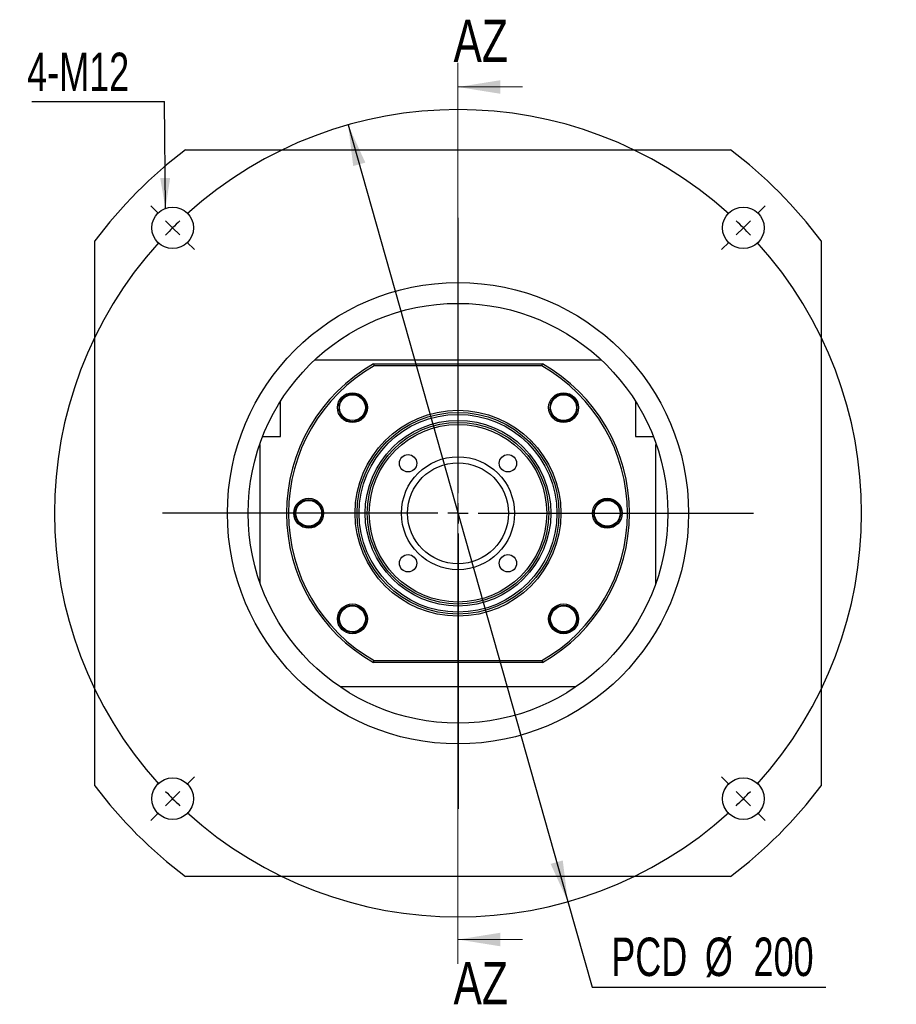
# Model space of a CAD drawing. Header units: millimetres. Extents: x 23 to 290, y 4 to 205.
# Tile 1 of 7: x 23 to 95, y 8 to 89. Entities that reach past the tile are written whole.
import ezdxf

# ---------------------------------------------------------------- set-up
doc = ezdxf.new("R2010")
doc.units = ezdxf.units.MM
doc.layers.add('圖層0', color=7, linetype='Continuous')
doc.styles.add('SLDTEXTSTYLE0', font='TXT', dxfattribs={"width": 0.7})
doc.styles.add('SLDTEXTSTYLE3', font='TXT', dxfattribs={"width": 0.75})
doc.dimstyles.new('SLDDIMSTYLE1', dxfattribs={"dimtxt": 3.389974, "dimasz": 2.5, "dimexe": 0, "dimexo": 0.0625, "dimgap": 0.847493, "dimtad": 0, "dimtih": 1, "dimtoh": 1, "dimlfac": 3, "dimrnd": 1e-09, "dimzin": 12, "dimdsep": 46, "dimtxsty": 'SLDTEXTSTYLE0', "dimsah": 1, "dimcen": 0, "dimadec": 0, "dimazin": 3, "dimtfac": 1, "dimtmove": 0, "dimatfit": 3, "dimfxl": 0, "dimfrac": 2, "dimtolj": 1, "dimtzin": 12, "dimarcsym": 0})
doc.dimstyles.new('SLDDIMSTYLE2', dxfattribs={"dimtxt": 0.18, "dimasz": 2.5, "dimexe": 0, "dimexo": 0.0625, "dimgap": 0, "dimtad": 0, "dimtih": 1, "dimtoh": 1, "dimdec": 0, "dimrnd": 1e-09, "dimzin": 0, "dimdsep": 46, "dimtxsty": 'Standard', "dimsah": 1, "dimcen": 0.09, "dimadec": 0, "dimazin": 0, "dimtfac": 2.5, "dimtdec": 0, "dimtofl": 0, "dimtmove": 0, "dimatfit": 3, "dimfxl": 0, "dimfrac": 2, "dimtolj": 1, "dimtzin": 0, "dimarcsym": 0})

# ---------------------------------------------------------------- blocks, each defined once
blk = doc.blocks.new('_D')
at = {"layer": '圖層0', "color": 7}
for p, q in [((50.215, 80.667), (68.368, 16.519)), ((68.368, 16.519), (70.366, 9.459)), ((70.366, 9.459), (89.669, 9.459))]:
    blk.add_line(p, q, dxfattribs=at)
for points in [[(50.215, 80.667), (50.636, 77.263), (51.64, 77.547)], [(68.368, 16.519), (67.947, 19.923), (66.943, 19.639)]]:
    blk.add_solid(points, dxfattribs=at)
at = {"layer": '圖層0', "color": 7, "char_height": 3.175, "attachment_point": 1, "style": 'SLDTEXTSTYLE0'}
for s, insert in [('PCD', (71.954, 13.552)), ('%%c', (79.685, 13.552)), ('200', (83.707, 13.552))]:
    blk.add_mtext(s, dxfattribs=dict(at, insert=insert))
blk = doc.blocks.new('SW_NOTE_0')
at = {"layer": '圖層0', "color": 0}
blk.add_line((-10.952, 0), (0, 0), dxfattribs=at)
at = {"layer": '圖層0', "color": 0, "insert": (-11.338, 4.032), "char_height": 3.175, "attachment_point": 1, "style": 'SLDTEXTSTYLE0'}
blk.add_mtext('4-M12', dxfattribs=at)
blk = doc.blocks.new('SW_CENTERMARKSYMBOL_0')
at = {"layer": '圖層0', "color": 0}
for p, q in [((-48.319, 1.179), (-48.944, 1.803)), ((1.179, 1.179), (1.803, 1.803)), ((-23.57, -21.904), (-23.57, 0.833)), ((-47.14, 0), (-47.73, 0.589)), ((-47.14, 0), (-46.551, -0.589)), ((0, 0), (-0.589, -0.589)), ((0, 0), (0.589, 0.589)), ((-45.962, -1.179), (-45.337, -1.803)), ((-1.179, -1.179), (-1.803, -1.803)), ((-23.57, -23.57), (-23.57, -22.737)), ((-25.237, -23.57), (-47.974, -23.57)), ((-23.57, -23.57), (-24.404, -23.57)), ((-23.57, -23.57), (-23.57, -24.404)), ((-23.57, -23.57), (-22.737, -23.57)), ((-21.904, -23.57), (0.833, -23.57)), ((-23.57, -25.237), (-23.57, -47.974)), ((-45.962, -45.962), (-45.337, -45.337)), ((-1.179, -45.962), (-1.803, -45.337)), ((-47.14, -47.14), (-47.73, -47.73)), ((-47.14, -47.14), (-46.551, -46.551)), ((0, -47.14), (-0.589, -46.551)), ((0, -47.14), (0.589, -47.73)), ((-48.319, -48.319), (-48.944, -48.944)), ((1.179, -48.319), (1.803, -48.944))]:
    blk.add_line(p, q, dxfattribs=at)
for start, end in [(47.86479, 132.13521), (135, 136.43239), (133.56761, 135), (45, 46.43239), (43.56761, 45), (137.86479, 222.13521), (317.86479, 42.13521), (223.56761, 225), (225, 226.43239), (313.56761, 315), (315, 316.43239), (227.86479, 312.13521)]:
    blk.add_arc((-23.57, -23.57), 33.333, start, end, dxfattribs=at)

msp = doc.modelspace()

# ---------------------------------------------------------------- linework, layer by layer
at = {"color": 7, "linetype": 'Continuous', "lineweight": 18}
for p, q in [((59.2916, 85.7932), (59.2916, 11.3932)), ((64.6116, 83.7932), (59.2916, 83.7932)), ((64.6116, 13.3932), (59.2916, 13.3932))]:
    msp.add_line(p, q, dxfattribs=at)
at = {"color": 7, "linetype": 'Continuous', "lineweight": 25}
for p, q in [((36.7916, 78.5932), (81.7916, 78.5932)), ((29.2916, 26.0932), (29.2916, 71.0932)), ((89.2916, 71.0932), (89.2916, 26.0932)), ((47.4595, 61.2599), (71.1238, 61.2599)), ((52.3215, 60.9265), (52.3654, 60.7599)), ((52.3215, 60.9265), (66.2618, 60.9265)), ((66.2178, 60.7599), (52.3654, 60.7599)), ((66.2178, 60.7599), (66.2618, 60.9265)), ((44.625, 54.9265), (44.625, 57.8308)), ((73.9583, 57.8308), (73.9583, 54.9265)), ((43.1568, 54.9265), (44.625, 54.9265)), ((73.9583, 54.9265), (75.4265, 54.9265)), ((42.9583, 54.2599), (42.9108, 54.2599)), ((42.9583, 42.7909), (42.9583, 54.2599)), ((75.625, 42.7909), (75.625, 54.2599)), ((75.625, 54.2599), (75.6725, 54.2599)), ((52.3215, 36.2599), (52.3654, 36.4265)), ((66.2618, 36.2599), (52.3215, 36.2599)), ((52.3654, 36.4265), (66.2178, 36.4265)), ((66.2178, 36.4265), (66.2618, 36.2599)), ((69.0384, 34.2599), (49.5449, 34.2599)), ((81.7916, 18.5932), (36.7916, 18.5932))]:
    msp.add_line(p, q, dxfattribs=at)
for centre, radius in [((35.7214, 72.1634), 1.7167), ((82.8619, 72.1634), 1.7167), ((59.2916, 48.5932), 19.05), ((59.2916, 48.5932), 17.3333), ((50.5707, 57.3142), 1.2333), ((68.0126, 57.3142), 1.2333), ((50.5707, 57.3142), 1.0667), ((68.0126, 57.3142), 1.0667), ((59.2916, 48.5932), 8.5), ((59.2916, 48.5932), 8.3333), ((59.2916, 48.5932), 8.1667), ((59.2916, 48.5932), 7.6667), ((59.2916, 48.5932), 7.5), ((59.2916, 48.5932), 7.3333), ((55.1669, 52.718), 0.7167), ((59.2916, 48.5932), 4.6667), ((63.4164, 52.718), 0.7167), ((59.2916, 48.5932), 4.1667), ((46.9583, 48.5932), 1.2333), ((46.9583, 48.5932), 1.1333), ((46.9583, 48.5932), 1.0667), ((71.625, 48.5932), 1.2333), ((71.625, 48.5932), 1.0667), ((55.1669, 44.4684), 0.7167), ((63.4164, 44.4684), 0.7167), ((50.5707, 39.8722), 1.2333), ((50.5707, 39.8722), 1.1333), ((50.5707, 39.8722), 1.0667), ((68.0126, 39.8722), 1.2333), ((68.0126, 39.8722), 1.1333), ((68.0126, 39.8722), 1.0667), ((35.7214, 25.023), 1.7167), ((82.8619, 25.023), 1.7167)]:
    msp.add_circle(centre, radius, dxfattribs=at)
for centre, radius, start, end in [((59.2916, 48.5932), 37.5, 126.869898, 143.130102), ((59.2916, 48.5932), 37.5, 36.869898, 53.130102), ((59.2916, 48.5932), 14.1667, 119.472932, 240.527068), ((59.2916, 48.5932), 14, 119.651845, 240.348155), ((59.2916, 48.5932), 14, 299.651845, 60.348155), ((59.2916, 48.5932), 14.1667, 299.472932, 60.527068), ((50.5707, 57.3142), 1.1333, 180, 169.085732), ((68.0126, 57.3142), 1.1333, 237.200048, 180), ((68.0126, 57.3142), 1.1333, 180, 233.118732), ((71.625, 48.5932), 1.1333, 237.200048, 180), ((71.625, 48.5932), 1.1333, 180, 233.118732), ((59.2916, 48.5932), 37.5, 216.869898, 233.130102), ((59.2916, 48.5932), 37.5, 306.869898, 323.130102)]:
    msp.add_arc(centre, radius, start, end, dxfattribs=at)
for points, knots in [([(50.6457, 58.4195), (50.5758, 58.4204), (50.4443, 58.4222), (50.2549, 58.381), (50.0827, 58.3145), (49.9239, 58.2198), (49.7828, 58.1003), (49.6236, 57.9112), (49.5021, 57.6687), (49.4757, 57.4673), (49.4654, 57.3893)], [0, 0, 0, 0, 0.1205083, 0.2264544, 0.3324004, 0.438346, 0.5442923, 0.6502383, 0.8644385, 1, 1, 1, 1]), ([(51.4587, 56.51), (51.4868, 56.5432), (51.5593, 56.6288), (51.6433, 56.7881), (51.7118, 56.9804), (51.7445, 57.1792), (51.7429, 57.3813), (51.7076, 57.5765), (51.6395, 57.7639), (51.5424, 57.9345), (51.4164, 58.0868), (51.269, 58.2128), (51.1019, 58.3123), (50.9392, 58.3747), (50.7852, 58.4102), (50.6925, 58.4164), (50.6457, 58.4195)], [0, 0, 0, 0, 0.05039436, 0.13005602, 0.20722452, 0.28669759, 0.36262642, 0.44081216, 0.51586054, 0.59310183, 0.66755404, 0.74426118, 0.81719019, 0.89223435, 0.94568552, 1, 1, 1, 1]), ([(67.0616, 57.8824), (67.029, 57.8204), (66.9678, 57.7041), (66.9186, 57.5166), (66.8998, 57.333), (66.9121, 57.1485), (66.9547, 56.9685), (67.051, 56.7409), (67.2121, 56.5226), (67.3796, 56.4077), (67.4445, 56.3632)], [0, 0, 0, 0, 0.1205085, 0.2264543, 0.3324002, 0.4383462, 0.544292, 0.650238, 0.8644387, 1, 1, 1, 1]), ([(69.2074, 57.4983), (69.1939, 57.5586), (69.166, 57.6842), (69.0819, 57.8639), (68.9689, 58.032), (68.8274, 58.1797), (68.6654, 58.2992), (68.4845, 58.3894), (68.2945, 58.4464), (68.0966, 58.4707), (67.9005, 58.4615), (67.7076, 58.4183), (67.5284, 58.3441), (67.364, 58.2403), (67.2346, 58.1236), (67.1331, 58.0025), (67.0856, 57.9226), (67.0616, 57.8824)], [0, 0, 0, 0, 0.0651817, 0.1356361, 0.2081469, 0.2783883, 0.3507275, 0.4198405, 0.4910078, 0.5593196, 0.6296272, 0.6973962, 0.7672178, 0.8336003, 0.901908, 0.950561, 1, 1, 1, 1]), ([(49.4654, 57.3893), (49.463, 57.4496), (49.4589, 57.5538), (49.4808, 57.6557), (49.4901, 57.6985)], [0, 0, 0, 0, 0.5794833, 1, 1, 1, 1]), ([(67.4445, 56.3632), (67.3896, 56.3884), (67.2949, 56.432), (67.214, 56.4978), (67.18, 56.5254)], [0, 0, 0, 0, 0.57948312, 1, 1, 1, 1]), ([(72.8197, 48.7773), (72.8063, 48.8376), (72.7784, 48.9632), (72.6942, 49.1429), (72.5813, 49.311), (72.4398, 49.4587), (72.2777, 49.5782), (72.0968, 49.6684), (71.9069, 49.7255), (71.7089, 49.7497), (71.5129, 49.7406), (71.32, 49.6974), (71.1408, 49.6231), (70.9764, 49.5193), (70.847, 49.4026), (70.7455, 49.2815), (70.6979, 49.2016), (70.674, 49.1614)], [0, 0, 0, 0, 0.0651818, 0.1356363, 0.2081469, 0.2783884, 0.3507276, 0.4198404, 0.4910077, 0.5593197, 0.6296273, 0.6973963, 0.7672178, 0.8336001, 0.901908, 0.950561, 1, 1, 1, 1]), ([(47.5265, 49.5442), (47.5814, 49.519), (47.6761, 49.4754), (47.7569, 49.4096), (47.7909, 49.382)], [0, 0, 0, 0, 0.57948337, 1, 1, 1, 1]), ([(47.9093, 48.025), (47.9419, 48.087), (48.0031, 48.2033), (48.0523, 48.3908), (48.0712, 48.5745), (48.0588, 48.7589), (48.0163, 48.9389), (47.9199, 49.1665), (47.7588, 49.3848), (47.5914, 49.4997), (47.5265, 49.5442)], [0, 0, 0, 0, 0.1205083, 0.2264543, 0.3324003, 0.4383462, 0.5442922, 0.6502382, 0.864439, 1, 1, 1, 1]), ([(70.674, 49.1614), (70.6414, 49.0995), (70.5802, 48.9831), (70.531, 48.7956), (70.5121, 48.612), (70.5245, 48.4275), (70.567, 48.2475), (70.6634, 48.0199), (70.8245, 47.8017), (70.9919, 47.6867), (71.0568, 47.6422)], [0, 0, 0, 0, 0.1205083, 0.2264543, 0.3324003, 0.4383462, 0.5442922, 0.6502382, 0.864439, 1, 1, 1, 1]), ([(46.9887, 47.4479), (47.0165, 47.4485), (47.1086, 47.4508), (47.2632, 47.4904), (47.4425, 47.563), (47.6069, 47.6672), (47.7363, 47.7838), (47.8378, 47.9049), (47.8854, 47.9848), (47.9093, 48.025)], [0, 0, 0, 0, 0.0735424, 0.243061, 0.4177141, 0.583764, 0.7546307, 0.8763323, 1, 1, 1, 1]), ([(71.0568, 47.6422), (71.0019, 47.6675), (70.9072, 47.711), (70.8264, 47.7768), (70.7924, 47.8044)], [0, 0, 0, 0, 0.57948337, 1, 1, 1, 1]), ([(51.1388, 40.8232), (51.1937, 40.798), (51.2884, 40.7544), (51.3693, 40.6886), (51.4033, 40.661)], [0, 0, 0, 0, 0.57948312, 1, 1, 1, 1]), ([(51.5217, 39.3041), (51.5542, 39.366), (51.6155, 39.4823), (51.6646, 39.6698), (51.6835, 39.8535), (51.6711, 40.0379), (51.6286, 40.2179), (51.5322, 40.4455), (51.3712, 40.6638), (51.2037, 40.7787), (51.1388, 40.8232)], [0, 0, 0, 0, 0.1205085, 0.2264543, 0.3324002, 0.4383462, 0.544292, 0.650238, 0.8644387, 1, 1, 1, 1]), ([(66.8451, 39.9057), (66.8445, 39.8729), (66.8429, 39.7728), (66.8768, 39.6099), (66.9435, 39.4225), (67.041, 39.2519), (67.1669, 39.0996), (67.3143, 38.9736), (67.4814, 38.8741), (67.6441, 38.8117), (67.7981, 38.7762), (67.8908, 38.7701), (67.9376, 38.767)], [0, 0, 0, 0, 0.05621543, 0.17198818, 0.28311532, 0.39748959, 0.50773397, 0.62131729, 0.72930619, 0.84042709, 0.91957437, 1, 1, 1, 1]), ([(50.601, 38.7269), (50.6289, 38.7276), (50.7209, 38.7299), (50.8756, 38.7694), (51.0549, 38.842), (51.2193, 38.9462), (51.3487, 39.0628), (51.4502, 39.1839), (51.4977, 39.2638), (51.5217, 39.3041)], [0, 0, 0, 0, 0.07354183, 0.2430606, 0.41771376, 0.58376421, 0.75463063, 0.87633232, 1, 1, 1, 1]), ([(67.9376, 38.767), (68.0075, 38.766), (68.139, 38.7642), (68.3284, 38.8054), (68.5006, 38.8719), (68.6594, 38.9666), (68.8005, 39.0861), (68.9597, 39.2752), (69.0811, 39.5178), (69.1076, 39.7191), (69.1179, 39.7972)], [0, 0, 0, 0, 0.1205083, 0.2264544, 0.3324004, 0.438346, 0.5442923, 0.6502383, 0.8644385, 1, 1, 1, 1]), ([(69.1179, 39.7972), (69.1203, 39.7368), (69.1244, 39.6326), (69.1024, 39.5307), (69.0932, 39.4879)], [0, 0, 0, 0, 0.5794833, 1, 1, 1, 1])]:
    msp.add_open_spline(points, degree=3, knots=knots, dxfattribs=at)
at = {"color": 7, "linetype": 'Continuous', "lineweight": 18}
for points in [[(59.2916, 83.7932), (62.7916, 83.2332), (62.7916, 84.3532)], [(59.2916, 13.3932), (62.7916, 12.8332), (62.7916, 13.9532)]]:
    msp.add_solid(points, dxfattribs=at)

# ---------------------------------------------------------------- block references
at = {"layer": '圖層0', "color": 7}
for name, p in [('SW_NOTE_0', (35.0456, 82.5953)), ('SW_CENTERMARKSYMBOL_0', (82.8619, 72.1634))]:
    msp.add_blockref(name, p, dxfattribs=at)

# ---------------------------------------------------------------- texts
at = {"color": 7, "linetype": 'Continuous', "char_height": 3.5, "attachment_point": 1, "style": 'SLDTEXTSTYLE3'}
for insert in [(58.9225, 89.3509), (58.9225, 11.5425)]:
    msp.add_mtext('AZ', dxfattribs=dict(at, insert=insert))

# ---------------------------------------------------------------- dimensions: what is measured, and where the dimension line sits
at = {"layer": '圖層0', "color": 7}
dim = msp.add_diameter_dim_2p(p1=(68.3683, 16.5195), p2=(50.215, 80.667), text='PCD<>', dimstyle='SLDDIMSTYLE1', dxfattribs=at)
dim.commit()
dim.dimension.update_dxf_attribs({"geometry": '_D', "text_midpoint": (80.8114, 11.9965), "dimtype": 163})

# ---------------------------------------------------------------- leaders
msp.add_leader([(35.1272, 73.774), (35.0456, 82.5953)], dimstyle='SLDDIMSTYLE2', dxfattribs=at)

doc.saveas('drawing.dxf')
